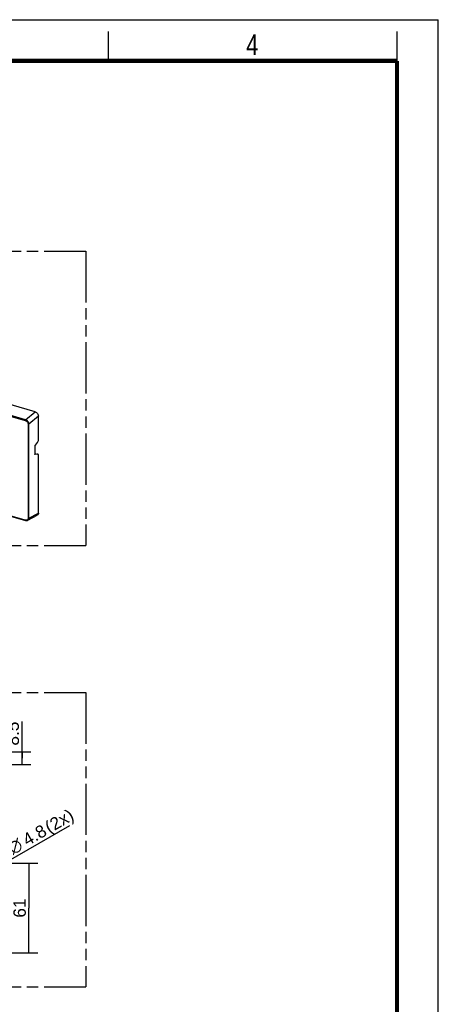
# Model space of a CAD drawing. Header units: millimetres. Extents: x 0 to 210, y 0 to 297.
# Tile 9 of 9: x 139 to 210, y 130 to 297. Entities that reach past the tile are written whole.
import ezdxf
from ezdxf.enums import TextEntityAlignment as Align

# ---------------------------------------------------------------- set-up
doc = ezdxf.new("R2010")
doc.units = ezdxf.units.MM
doc.header["$LTSCALE"] = 19.36
doc.linetypes.add('PHANTOM', pattern=[0.8, 0.45, -0.05, 0.1, -0.05, 0.1, -0.05])
doc.layers.get('0').update_dxf_attribs({"linetype": 'CONTINUOUS'})
doc.layers.add('DEFAULT_3', color=7, linetype='PHANTOM')
doc.layers.add('Z_DIM_2D', color=7, linetype='CONTINUOUS')
doc.styles.add('TEXTSTYLE_2', font='txt', dxfattribs={"width": 0.75})
doc.styles.add('TEXTSTYLE_3', font='helveticaneueltw1g-ltcn.otf')
doc.styles.add('TEXTSTYLE_4', font='gdt', dxfattribs={"width": 0.7})
doc.dimstyles.new('DIMSTYLE_1', dxfattribs={"dimtxt": 2.1, "dimasz": 3.5, "dimexe": 1.5, "dimexo": 0, "dimgap": 0.525, "dimtad": 1, "dimdec": 3, "dimlfac": 4, "dimdsep": 46, "dimtxsty": 'TEXTSTYLE_3', "dimblk": '_FILLED', "dimblk1": '_FILLED', "dimblk2": '_FILLED', "dimcen": 0.09, "dimclrt": 5, "dimadec": 0, "dimazin": 0, "dimtp": 0.3, "dimtm": 0.3, "dimtfac": 1, "dimtdec": 3, "dimtofl": 0, "dimtmove": 0, "dimatfit": 3, "dimldrblk": '_FILLED', "dimfxl": 0, "dimtolj": 1, "dimarcsym": 0})
doc.dimstyles.new('DIMSTYLE_3', dxfattribs={"dimtxt": 2.1, "dimasz": 3.5, "dimexe": 1.5, "dimexo": 0, "dimgap": 0.525, "dimtad": 1, "dimdec": 1, "dimlfac": 4, "dimdsep": 46, "dimtxsty": 'TEXTSTYLE_3', "dimblk": '_FILLED', "dimblk1": '_FILLED', "dimblk2": '_FILLED', "dimcen": 0.09, "dimclrt": 5, "dimadec": 0, "dimazin": 0, "dimtp": 0.2, "dimtm": 0.2, "dimtfac": 1, "dimtdec": 1, "dimtofl": 0, "dimtmove": 0, "dimatfit": 3, "dimldrblk": '_FILLED', "dimfxl": 0, "dimtolj": 1, "dimarcsym": 0})
doc.dimstyles.new('DIMSTYLE_4', dxfattribs={"dimtxt": 2.1, "dimasz": 3.5, "dimexe": 1.5, "dimexo": 0, "dimtad": 1, "dimdec": 1, "dimlfac": 4, "dimdsep": 46, "dimtxsty": 'TEXTSTYLE_3', "dimblk": '_FILLED', "dimblk1": '_FILLED', "dimblk2": '_FILLED', "dimcen": 0.09, "dimclrt": 5, "dimadec": 0, "dimazin": 0, "dimtp": 0.1, "dimtm": 0.1, "dimtfac": 1, "dimtdec": 1, "dimtmove": 0, "dimatfit": 2, "dimldrblk": '_FILLED', "dimfxl": 0, "dimtolj": 1, "dimarcsym": 0})

# ---------------------------------------------------------------- blocks, each defined once
blk = doc.blocks.new('*D2')
at = {"layer": 'Z_DIM_2D', "color": 2, "linetype": 'Continuous'}
for p, q in [((135.51, 153.69), (141.98, 153.69)), ((140.48, 153.69), (140.48, 146.06)), ((140.48, 138.44), (140.48, 146.06)), ((135.51, 138.44), (141.98, 138.44))]:
    blk.add_line(p, q, dxfattribs=at)
at = {"layer": 'Z_DIM_2D', "color": 5, "linetype": 'Continuous', "style": 'TEXTSTYLE_3'}
blk.add_text('61', height=2.1, rotation=90, dxfattribs=at).set_placement((139.96, 146.06), align=Align.CENTER)
blk = doc.blocks.new('_FILLED')
at = {"color": 0, "linetype": 'ByBlock'}
blk.add_solid([(0, 0), (-1, 0.125), (-1, -0.125)], dxfattribs=at)
blk = doc.blocks.new('_NONE')
blk = doc.blocks.new('*D5')
at = {"layer": 'Z_DIM_2D', "color": 2, "linetype": 'Continuous'}
for p, q in [((139.32, 171.54), (139.32, 177.74)), ((133.36, 172.6), (140.82, 172.6)), ((139.32, 172.6), (139.32, 171.54)), ((139.32, 170.48), (139.32, 171.54)), ((135.51, 170.48), (140.82, 170.48))]:
    blk.add_line(p, q, dxfattribs=at)
at = {"layer": 'Z_DIM_2D', "color": 5, "linetype": 'Continuous', "style": 'TEXTSTYLE_3'}
blk.add_text('8.5', height=2.1, rotation=90, dxfattribs=at).set_placement((138.79, 177.74), align=Align.RIGHT)
blk = doc.blocks.new('*D6')
at = {"layer": 'Z_DIM_2D', "color": 2, "linetype": 'Continuous'}
blk.add_line((123.53, 146.36), (147.43, 160.07), dxfattribs=at)
at = {"layer": 'Z_DIM_2D', "color": 2, "linetype": 'Continuous', "xscale": 3.5, "yscale": 3.5, "zscale": 3.5, "rotation": 209.8339407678}
blk.add_blockref('_FILLED', (123.53, 146.36), dxfattribs=at)
at = {"layer": 'Z_DIM_2D', "color": 5, "linetype": 'Continuous'}
for s, style, p in [(' (2x)', 'TEXTSTYLE_3', (143.26, 158.28)), ('4.8', 'TEXTSTYLE_3', (140.2, 156.53)), ('n', 'TEXTSTYLE_4', (137.77, 155.13))]:
    blk.add_text(s, height=2.1, rotation=29.8339, dxfattribs=dict(at, style=style)).set_placement(p)

msp = doc.modelspace()

# ---------------------------------------------------------------- linework, layer by layer
at = {"color": 2, "linetype": 'Continuous'}
for p, q in [((0, 297), (210, 297)), ((210, 0), (210, 297)), ((154, 290), (154, 295)), ((203, 290), (203, 295))]:
    msp.add_line(p, q, dxfattribs=at)
at = {"color": 7, "linetype": 'Continuous'}
for p, q in [((141.53954, 230.3836), (60.12691, 253.8854)), ((58.99057, 235.26771), (139.90683, 211.9092)), ((142.11373, 225.5476), (142.11373, 229.64365)), ((141.48921, 224.56165), (141.48921, 223.1788)), ((141.90843, 225.15458), (141.54107, 224.70584)), ((141.48921, 223.31345), (142.01477, 223.16174)), ((141.90843, 223.16286), (141.54107, 223.10597)), ((142.11373, 213.18286), (142.11373, 223.05241)), ((140.28389, 211.94165), (141.89786, 212.8038)), ((139.90681, 211.90907), (139.90708, 211.90899))]:
    msp.add_line(p, q, dxfattribs=at)
at = {"color": 9, "linetype": 'Continuous'}
for p, q in [((58.96704, 252.25999), (139.88327, 228.90148)), ((139.92804, 229.02639), (59.01178, 252.3849)), ((139.88375, 211.96081), (58.96701, 235.31946)), ((139.92804, 229.02639), (141.53954, 230.3836)), ((142.11373, 229.64365), (140.50223, 228.28645)), ((140.37133, 228.2725), (140.37133, 212.30812)), ((140.50223, 212.32203), (140.50223, 228.28645)), ((141.48921, 223.28388), (141.90843, 223.16286)), ((140.50223, 212.32203), (142.11373, 213.18286))]:
    msp.add_line(p, q, dxfattribs=at)
at = {"color": 7, "linetype": 'Continuous', "const_width": 0.7}
for points in [[(7, 290), (203, 290)], [(203, 7), (203, 290)]]:
    msp.add_lwpolyline(points, dxfattribs=at)
at = {"color": 7, "linetype": 'Continuous'}
for points in [[(139.90708, 211.90899), (139.912, 211.9076), (139.92717, 211.90359)], [(139.92717, 211.90359), (139.94174, 211.90015), (139.9562, 211.89714), (139.97113, 211.89444), (139.98663, 211.89208), (140.00312, 211.89006), (140.02017, 211.88852), (140.03745, 211.8875), (140.05507, 211.88705), (140.07304, 211.88721), (140.09135, 211.88801), (140.11, 211.88951), (140.12895, 211.89177), (140.14816, 211.89481), (140.16758, 211.89871), (140.18716, 211.90349), (140.20684, 211.90922), (140.22655, 211.91593), (140.24625, 211.92365), (140.26585, 211.93243), (140.28388, 211.94154)]]:
    msp.add_lwpolyline(points, dxfattribs=at)
for centre, radius, start, end in [((141.59309, 223.17881), 0.10387, 180.0078031, 183.2549653), ((141.59821, 223.17913), 0.109, 183.268007, 189.6991549)]:
    msp.add_arc(centre, radius, start, end, dxfattribs=at)
for centre, major_axis, start_param, end_param in [((141.70629, 225.82927), (0.34545, 0.94043), -2.168277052, -1.839321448), ((142.01522, 225.47981), (0.05757, 0.15674), -1.839321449, -0.946546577), ((141.70629, 222.20996), (0.34545, 0.94043), 6.229413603, 6.558369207), ((142.01522, 222.98462), (0.05757, 0.15674), -0.946546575, -0.053771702)]:
    msp.add_ellipse(centre, major_axis=major_axis, ratio=0.509935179, start_param=start_param, end_param=end_param, dxfattribs=at)
for points, knots in [([(141.53954, 230.3836), (141.61759, 230.36106), (141.74943, 230.29174), (141.90499, 230.14899), (142.05135, 229.948), (142.11373, 229.76341), (142.11373, 229.64365)], [0, 0, 0, 0, 0.246544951, 0.441318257, 0.636578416, 1, 1, 1, 1]), ([(141.54107, 224.70584), (141.5247, 224.68585), (141.50271, 224.63819), (141.48921, 224.58741), (141.48921, 224.56165)], [0, 0, 0, 0, 0.50070557, 1, 1, 1, 1]), ([(141.52817, 223.10689), (141.51857, 223.10966), (141.4999, 223.12593), (141.4929, 223.14823), (141.49076, 223.16076)], [0, 0, 0, 0, 0.440283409, 1, 1, 1, 1]), ([(142.11373, 213.18286), (142.11373, 213.10451), (142.07779, 212.94909), (141.96203, 212.83807), (141.89786, 212.8038)], [0, 0, 0, 0, 0.518536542, 1, 1, 1, 1])]:
    msp.add_open_spline(points, degree=3, knots=knots, dxfattribs=at)
at = {"color": 9, "linetype": 'Continuous'}
for points, knots in [([(139.88327, 228.90148), (139.88327, 228.92481), (139.89141, 228.96013), (139.90952, 229.0011), (139.92141, 229.01944), (139.92804, 229.02639)], [0, 0, 0, 0, 0.519653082, 0.786099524, 1, 1, 1, 1]), ([(139.88327, 228.90148), (139.94858, 228.88263), (140.07676, 228.81485), (140.23147, 228.66265), (140.33972, 228.47708), (140.37133, 228.33828), (140.37133, 228.2725)], [0, 0, 0, 0, 0.242440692, 0.505436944, 0.765396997, 1, 1, 1, 1]), ([(140.50223, 228.28641), (140.50129, 228.36416), (140.46297, 228.52667), (140.33573, 228.74369), (140.15489, 228.92237), (140.00505, 229.00312), (139.92804, 229.02639)], [0, 0, 0, 0, 0.236144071, 0.494376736, 0.755690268, 1, 1, 1, 1]), ([(140.37133, 228.2725), (140.39394, 228.26597), (140.43051, 228.26465), (140.4745, 228.27285), (140.4945, 228.28109), (140.50223, 228.28641)], [0, 0, 0, 0, 0.525769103, 0.790647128, 1, 1, 1, 1]), ([(139.88327, 211.96095), (139.88327, 211.95476), (139.88439, 211.93606), (139.89406, 211.91293), (139.90681, 211.90907)], [0, 0, 0, 0, 0.317214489, 1, 1, 1, 1]), ([(140.37133, 212.30812), (140.37132, 212.24968), (140.34692, 212.1332), (140.23187, 211.99714), (140.0636, 211.9329), (139.94226, 211.94398), (139.88375, 211.96081)], [0, 0, 0, 0, 0.252068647, 0.492345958, 0.737368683, 1, 1, 1, 1]), ([(140.28393, 211.94156), (140.31644, 211.95893), (140.37728, 212.00313), (140.47202, 212.12462), (140.5013, 212.24357), (140.50223, 212.32203)], [0, 0, 0, 0, 0.241727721, 0.485453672, 1, 1, 1, 1]), ([(140.37133, 212.30812), (140.39394, 212.30159), (140.43048, 212.30016), (140.47437, 212.30863), (140.49446, 212.31668), (140.50223, 212.32203)], [0, 0, 0, 0, 0.525853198, 0.789272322, 1, 1, 1, 1])]:
    msp.add_open_spline(points, degree=3, knots=knots, dxfattribs=at)
at = {"color": 7, "linetype": 'Continuous'}
msp.add_open_spline([(141.54107, 223.10597), (141.53681, 223.10531), (141.53231, 223.10569), (141.52817, 223.10689)], degree=3, dxfattribs=at)
at = {"layer": 'DEFAULT_3', "color": 91, "linetype": 'PHANTOM', "true_color": 0x80ff80}
for p, q in [((50.12864, 257.68), (150.12864, 257.68)), ((150.12864, 257.68), (150.12864, 207.68)), ((50.12864, 207.68), (150.12864, 207.68)), ((50.12864, 182.68), (150.12864, 182.68)), ((150.12864, 182.68), (150.12864, 132.68)), ((50.12864, 132.68), (150.12864, 132.68))]:
    msp.add_line(p, q, dxfattribs=at)

# ---------------------------------------------------------------- texts
at = {"color": 5, "linetype": 'Continuous', "style": 'TEXTSTYLE_2', "width": 0.785714}
msp.add_text('4', height=3.5, dxfattribs=at).set_placement((177.38314, 290.99105))

# ---------------------------------------------------------------- dimensions: what is measured, and where the dimension line sits
at = {"layer": 'Z_DIM_2D', "color": 2, "linetype": 'Continuous'}
for base, p1, p2, angle, dimstyle, picture, middle in [((139.31633, 170.47835), (133.35595, 172.59834), (135.51123, 170.47835), 270.0000143, 'DIMSTYLE_3', '*D5', (139.31632, 175.98154)), ((140.48104, 138.43839), (135.51123, 153.68839), (135.51123, 138.43839), 270, 'DIMSTYLE_1', '*D2', (140.48104, 145.84007))]:
    dim = msp.add_linear_dim(base=base, p1=p1, p2=p2, angle=angle, dimstyle=dimstyle, override={"dimblk1": 'NONE', "dimblk2": 'NONE', "dimsah": 1}, dxfattribs=at)
    dim.commit()
    dim.dimension.update_dxf_attribs({"geometry": picture, "text_midpoint": middle, "dimtype": 160})
dim = msp.add_diameter_dim_2p(p1=(123.52953, 146.36221), p2=(122.48744, 145.76458), text='%%c<> (2x)', dimstyle='DIMSTYLE_4', override={"dimpost": '<>'}, dxfattribs=at)
dim.commit()
dim.dimension.update_dxf_attribs({"geometry": '*D6', "text_midpoint": (141.94674, 158.73996), "dimtype": 163})

doc.saveas('drawing.dxf')
